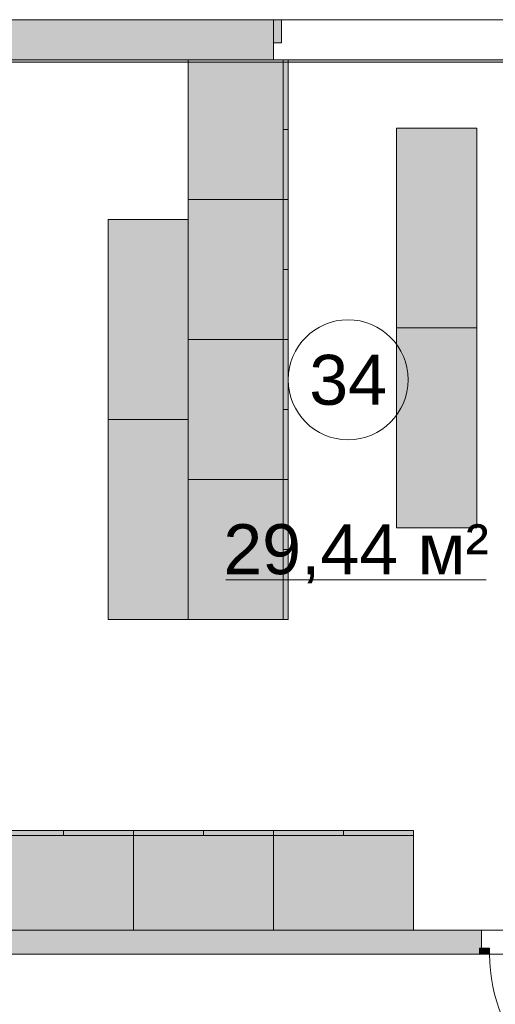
# Model space of a CAD drawing. Header units: millimetres. Extents: x -14761 to 157739, y -22400 to 107990.
# Tile 104 of 256: x 56751 to 59129, y 64250 to 69175. Entities that reach past the tile are written whole.
import ezdxf

# ---------------------------------------------------------------- set-up
doc = ezdxf.new("R2010")
doc.units = ezdxf.units.MM
doc.header["$MEASUREMENT"] = 0
doc.linetypes.add('Штриховая', pattern=[564.444447, 282.222223, -282.222223])
for name, color, linetype in [('Интерьер - Мебель', 7, 'Continuous'), ('Конструктив - ГКЛ', 7, 'Continuous'), ('Конструктив - Стена сущ для Кладочного плана', 7, 'Continuous'), ('Конструктив - Стены Блок 100 нов', 7, 'Continuous'), ('Элемент Модели - Зона', 7, 'Continuous')]:
    doc.layers.add(name, color=color, linetype=linetype)
doc.styles.add('СГЕНЕРИР_СТИЛЬ_1', font='txt')

msp = doc.modelspace()

# ---------------------------------------------------------------- hatches: boundary and pattern name
at = {"layer": 'Интерьер - Мебель', "linetype": 'Continuous', "lineweight": 0, "true_color": 0xffffff}
for points in [[(58092.9, 68975), (57592.9, 68975), (57592.9, 68275), (58092.9, 68275)], [(58635.7, 67632.9), (59035.7, 67632.9), (59035.7, 68632.9), (58635.7, 68632.9)], [(58092.9, 68275), (57592.9, 68275), (57592.9, 67575), (58092.9, 67575)], [(57592.9, 68175), (57192.9, 68175), (57192.9, 67175), (57592.9, 67175)], [(58635.7, 66632.9), (59035.7, 66632.9), (59035.7, 67632.9), (58635.7, 67632.9)], [(58092.9, 67575), (57592.9, 67575), (57592.9, 66875), (58092.9, 66875)], [(57592.9, 67175), (57192.9, 67175), (57192.9, 66175), (57592.9, 66175)], [(58092.9, 66875), (57592.9, 66875), (57592.9, 66175), (58092.9, 66175)], [(56620, 65120), (56620, 64620), (57320, 64620), (57320, 65120)], [(57320, 65120), (57320, 64620), (58020, 64620), (58020, 65120)], [(58020, 65120), (58020, 64620), (58720, 64620), (58720, 65120)]]:
    msp.add_hatch(color=7, dxfattribs=at).paths.add_polyline_path(points)
at = {"layer": 'Конструктив - ГКЛ', "linetype": 'Continuous', "lineweight": 0, "true_color": 0x606060}
msp.add_hatch(color=251, dxfattribs=at).paths.add_polyline_path([(55925, 68963), (62675, 68963), (62675, 68975), (55925, 68975)])
at = {"layer": 'Конструктив - Стена сущ для Кладочного плана', "linetype": 'Continuous', "lineweight": 0, "true_color": 0x000000}
msp.add_hatch(color=18, dxfattribs=at).paths.add_polyline_path([(48400, 69175), (48400, 68975), (58020, 68975), (58020, 69175)])
at = {"layer": 'Конструктив - Стена сущ для Кладочного плана', "linetype": 'Continuous', "lineweight": 0, "true_color": 0x7f7f7f}
msp.add_hatch(color=8, dxfattribs=at).paths.add_polyline_path([(58020, 69175), (58020, 69060), (58060, 69060), (58060, 69175)])
at = {"layer": 'Конструктив - Стены Блок 100 нов', "linetype": 'Continuous', "lineweight": 0, "true_color": 0x000000}
for points in [[(59050.4, 64620), (55700, 64620), (55700, 64610), (59050.4, 64610)], [(59050.4, 64620), (59050.4, 64610), (59050.4, 64530), (59060.4, 64530), (59060.4, 64620)], [(55700, 64610), (55700, 64510), (59050.4, 64510), (59050.4, 64530), (59050.4, 64610)], [(55700, 64500), (59050.4, 64500), (59050.4, 64510), (55700, 64510)]]:
    msp.add_hatch(color=18, dxfattribs=at).paths.add_polyline_path(points)
at = {"layer": 'Конструктив - Стены Блок 100 нов', "linetype": 'Continuous', "lineweight": 0, "true_color": 0x7f7f7f}
msp.add_hatch(color=8, dxfattribs=at).paths.add_polyline_path([(59050.4, 64530), (59050.4, 64500), (59100.4, 64500), (59100.4, 64530)])

# ---------------------------------------------------------------- linework, layer by layer
at = {"layer": 'Интерьер - Мебель', "color": 7, "linetype": 'Continuous', "lineweight": 15}
for p, q in [((58067.9, 68975), (58067.9, 68275)), ((58092.9, 68975), (58067.9, 68975)), ((58092.9, 68625), (58067.9, 68625)), ((58067.9, 68275), (58067.9, 67575)), ((58092.9, 68275), (58067.9, 68275)), ((58092.9, 67925), (58067.9, 67925)), ((58067.9, 67575), (58067.9, 66875)), ((58092.9, 67575), (58067.9, 67575)), ((58092.9, 67225), (58067.9, 67225)), ((58067.9, 66875), (58067.9, 66175)), ((58092.9, 66875), (58067.9, 66875)), ((58092.9, 66525), (58067.9, 66525)), ((56970, 65120), (56970, 65095)), ((57320, 65120), (57320, 65095)), ((57670, 65120), (57670, 65095)), ((58020, 65120), (58020, 65095)), ((58370, 65120), (58370, 65095)), ((56620, 65095), (57320, 65095)), ((57320, 65095), (58020, 65095)), ((58020, 65095), (58720, 65095))]:
    msp.add_line(p, q, dxfattribs=at)
at = {"layer": 'Интерьер - Мебель', "color": 7, "linetype": 'Continuous', "lineweight": 15, "flags": 128}
for points in [[(58092.9, 68975), (58092.9, 68275), (57592.9, 68275), (57592.9, 68975)], [(58635.7, 67632.9), (58635.7, 68632.9), (59035.7, 68632.9), (59035.7, 67632.9)], [(58092.9, 68275), (58092.9, 67575), (57592.9, 67575), (57592.9, 68275)], [(57592.9, 68175), (57592.9, 67175), (57192.9, 67175), (57192.9, 68175)], [(58635.7, 66632.9), (58635.7, 67632.9), (59035.7, 67632.9), (59035.7, 66632.9)], [(58092.9, 67575), (58092.9, 66875), (57592.9, 66875), (57592.9, 67575)], [(57592.9, 67175), (57592.9, 66175), (57192.9, 66175), (57192.9, 67175)], [(58092.9, 66875), (58092.9, 66175), (57592.9, 66175), (57592.9, 66875)], [(56620, 65120), (57320, 65120), (57320, 64620), (56620, 64620)], [(57320, 65120), (58020, 65120), (58020, 64620), (57320, 64620)], [(58020, 65120), (58720, 65120), (58720, 64620), (58020, 64620)]]:
    msp.add_lwpolyline(points, close=True, dxfattribs=at)
at = {"layer": 'Конструктив - ГКЛ', "color": 7, "linetype": 'Continuous', "lineweight": 15, "flags": 128}
for points in [[(74495, 68975), (48600, 68975)], [(55925, 68963), (62675, 68963)]]:
    msp.add_lwpolyline(points, dxfattribs=at)
at = {"layer": 'Конструктив - Стена сущ для Кладочного плана', "color": 7, "linetype": 'Continuous', "lineweight": 15}
for p, q in [((58020, 69175), (57983, 69175)), ((58020, 69175), (57983, 69175)), ((58020, 69175), (57983, 69175)), ((58020, 69175), (58020, 69060)), ((58020, 69175), (58060, 69175)), ((58020, 69060), (58020, 69175)), ((58020, 69175), (58020, 69060)), ((58020, 69175), (58020, 69060)), ((58060, 69175), (58060, 69060)), ((58060, 69175), (58948, 69175)), ((59480, 69175), (58948, 69175)), ((58020, 69060), (58020, 68975)), ((58060, 69060), (58020, 69060)), ((58020, 69060), (58020, 68975)), ((58020, 69060), (58020, 68975)), ((58020, 68975), (57983, 68975)), ((58020, 68975), (57983, 68975)), ((58020, 68975), (57983, 68975))]:
    msp.add_line(p, q, dxfattribs=at)
at = {"layer": 'Конструктив - Стена сущ для Кладочного плана', "color": 7, "linetype": 'Continuous', "lineweight": 15, "flags": 128}
for points in [[(58020, 69175), (48400, 69175)], [(48600, 68975), (58020, 68975)]]:
    msp.add_lwpolyline(points, dxfattribs=at)
at = {"layer": 'Конструктив - Стены Блок 100 нов', "color": 7, "linetype": 'Continuous', "lineweight": 15}
for p, q in [((59050.4, 64620), (59060.4, 64620)), ((59050.4, 64620), (59060.4, 64620)), ((59060.4, 64530), (59060.4, 64620)), ((59060.4, 64530), (59060.4, 64620)), ((59050.4, 64510), (59050.4, 64530)), ((59050.4, 64530), (59100.4, 64530)), ((59050.4, 64500), (59050.4, 64530)), ((59050.4, 64510), (59050.4, 64530)), ((59050.4, 64510), (59050.4, 64530)), ((59100.4, 64530), (59100.4, 64500)), ((59050.4, 64500), (59050.4, 64510)), ((59050.4, 64500), (59050.4, 64510)), ((59050.4, 64500), (59050.4, 64510)), ((59100.4, 64500), (59050.4, 64500))]:
    msp.add_line(p, q, dxfattribs=at)
at = {"layer": 'Конструктив - Стены Блок 100 нов', "color": 7, "linetype": 'Continuous', "lineweight": 15, "flags": 128}
for points in [[(59050.4, 64620), (55700, 64620)], [(55700, 64500), (59050.4, 64500)]]:
    msp.add_lwpolyline(points, dxfattribs=at)
at = {"layer": 'Конструктив - Стены Блок 100 нов', "color": 7, "linetype": 'Continuous', "lineweight": 15}
msp.add_arc((59900.4, 64500), 800, 180, 270, dxfattribs=at)
at = {"layer": 'Элемент Модели - Зона', "color": 7, "linetype": 'Continuous', "lineweight": 15}
msp.add_line((57782.5, 66373.7), (59083, 66373.7), dxfattribs=at)
at = {"layer": 'Элемент Модели - Зона', "color": 7, "linetype": 'Штриховая', "lineweight": 15, "flags": 128}
for points in [[(55920, 68975), (55920, 64620), (62680, 64620), (62680, 68975)], [(36110, 45157.4), (36110, 44957.4), (36150, 44957.4), (36150, 45300), (36750, 45300), (36750, 45000), (44700, 45000), (44700, 45300), (45300, 45300), (45300, 45000), (53700, 45000), (53700, 45300), (54300, 45300), (54300, 44957.4), (61025, 44957.4), (61025, 54212.5), (61035.5, 54212.5), (61035.5, 59730), (60580, 59730), (60580, 63080), (60300, 63080), (60300, 63320), (62680, 63320), (62680, 64500), (55920, 64500), (55920, 63320), (58800, 63320), (58800, 63080), (58000, 63080), (58000, 52600), (48600, 52600), (48600, 53700), (36110, 53700), (36110, 53650)]]:
    msp.add_lwpolyline(points, close=True, dxfattribs=at)
at = {"layer": 'Элемент Модели - Зона', "color": 7, "linetype": 'Continuous', "lineweight": 15, "flags": 128}
msp.add_lwpolyline([(58693.1, 67374, 1), (58093.1, 67374, 1)], format="xyb", close=True, dxfattribs=at)

# ---------------------------------------------------------------- texts
at = {"layer": 'Элемент Модели - Зона', "color": 7, "lineweight": 15, "char_height": 250, "attachment_point": 5, "style": 'СГЕНЕРИР_СТИЛЬ_1'}
for s, insert in [('\\A1;{\\pqc;\\fArial|b0|i0|c204|p38;34}', (58393.1, 67371.9)), ('\\A1;{\\pqc;\\fArial|b0|i0|c204|p38;29,44 м²}', (58432.8, 66503.1))]:
    msp.add_mtext(s, dxfattribs=dict(at, insert=insert))

doc.saveas('drawing.dxf')
